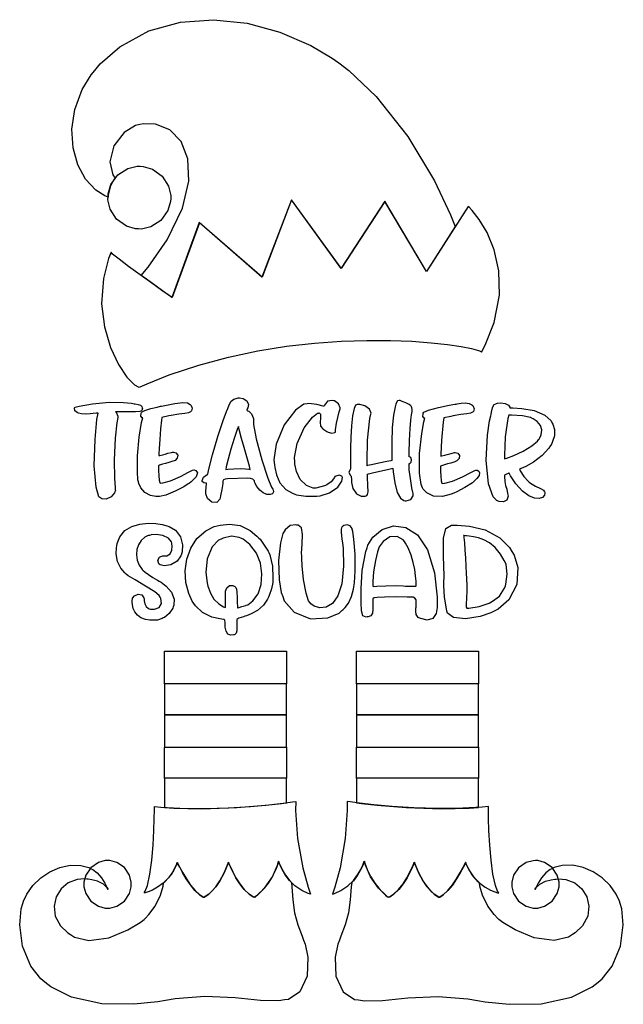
# Model space of a CAD drawing. Extents: x 2.29 to 5.26, y 0.28 to 5.12.
import ezdxf

# ---------------------------------------------------------------- set-up
doc = ezdxf.new("R2010")
doc.units = 0
doc.layers.get('0').update_dxf_attribs({"linetype": 'CONTINUOUS'})

msp = doc.modelspace()

# ---------------------------------------------------------------- linework, layer by layer
at = {"color": 95}
for points in [[(4.4375, 4.10346), (4.29585, 3.88162), (4.0906, 4.2264), (3.87706, 3.89725), (3.63124, 4.23367), (3.48753, 3.85346), (3.17914, 4.12121), (3.04482, 3.75347), (3.04482, 3.75347), (3.03157, 3.76281), (2.99685, 3.78733), (2.94808, 3.82206), (2.90647, 3.85189), (2.89268, 3.86182), (2.92736, 3.90321), (3.01964, 4.03728), (3.09532, 4.19276), (3.12706, 4.32656), (3.12224, 4.43668), (3.08826, 4.52143), (3.03256, 4.57889), (2.96246, 4.60715), (2.90375, 4.60894), (2.88542, 4.60449), (2.86507, 4.59972), (2.80875, 4.56597), (2.75689, 4.50011), (2.73876, 4.42057), (2.75256, 4.35775), (2.76357, 4.34099), (2.75836, 4.33447), (2.73942, 4.29818), (2.73042, 4.25717), (2.73019, 4.24826), (2.71397, 4.25353), (2.66928, 4.28131), (2.61854, 4.33535), (2.58046, 4.40631), (2.5574, 4.49007), (2.55176, 4.58247), (2.56597, 4.67936), (2.60238, 4.77664), (2.64589, 4.84868), (2.66351, 4.87011), (2.69026, 4.90267), (2.78717, 4.98682), (2.92953, 5.06543), (3.08501, 5.109), (3.24799, 5.12056), (3.41303, 5.10314), (3.57449, 5.05985), (3.72683, 4.99371), (3.83203, 4.93175), (3.86458, 4.90767), (3.91396, 4.87131), (4.04796, 4.74294), (4.20529, 4.54585), (4.3355, 4.32861), (4.41515, 4.16097), (4.4375, 4.10346)], [(3.59793, 0.298286), (3.5689, 0.294325), (3.47993, 0.296224), (3.35482, 0.308974), (3.20486, 0.315864), (3.0599, 0.304796), (3.01247, 0.296169), (2.9739, 0.289387), (2.85682, 0.277072), (2.69879, 0.279297), (2.5491, 0.312338), (2.4471, 0.362304), (2.41872, 0.385742), (2.39871, 0.402344), (2.34987, 0.465494), (2.30817, 0.562608), (2.29432, 0.667914), (2.30197, 0.747233), (2.30935, 0.772244), (2.31287, 0.784343), (2.32921, 0.818956), (2.35943, 0.861817), (2.39794, 0.899143), (2.44282, 0.929254), (2.49203, 0.950521), (2.54357, 0.961208), (2.59549, 0.959636), (2.634, 0.949707), (2.64583, 0.944119), (2.65386, 0.940212), (2.676, 0.923936), (2.69656, 0.89974), (2.71289, 0.872179), (2.72558, 0.849393), (2.73019, 0.842014), (2.72553, 0.849447), (2.706, 0.868164), (2.678, 0.882433), (2.64979, 0.889214), (2.63112, 0.891982), (2.625, 0.893067), (2.61328, 0.894911), (2.57682, 0.891764), (2.53364, 0.874457), (2.49832, 0.844456), (2.47396, 0.805067), (2.46338, 0.759603), (2.46972, 0.711426), (2.49582, 0.663846), (2.53125, 0.629124), (2.54482, 0.620117), (2.56369, 0.607531), (2.63465, 0.591146), (2.73253, 0.603624), (2.82693, 0.64285), (2.88758, 0.679796), (2.90625, 0.694119), (2.91249, 0.698568), (2.93056, 0.718153), (2.96039, 0.759874), (2.98708, 0.813476), (3.00049, 0.858128), (3.00206, 0.873264), (3.00885, 0.879015), (3.04064, 0.915365), (3.06614, 0.96365), (3.06976, 0.975369), (3.07064, 0.975369), (3.07335, 0.968587), (3.08268, 0.950467), (3.09679, 0.924587), (3.11458, 0.894532), (3.1351, 0.863824), (3.15739, 0.8361), (3.18039, 0.814779), (3.1971, 0.80485), (3.20313, 0.803494), (3.20301, 0.803657), (3.20503, 0.805718), (3.21257, 0.810331), (3.22472, 0.818847), (3.24061, 0.8329), (3.25917, 0.854167), (3.27957, 0.88406), (3.30078, 0.924317), (3.31722, 0.963217), (3.32189, 0.9764), (3.32189, 0.9764), (3.32437, 0.969997), (3.3316, 0.952908), (3.34315, 0.928276), (3.35856, 0.899306), (3.37739, 0.869194), (3.39919, 0.841092), (3.4235, 0.818143), (3.44293, 0.805935), (3.44997, 0.803494), (3.45378, 0.803494), (3.46517, 0.814779), (3.49881, 0.848415), (3.53771, 0.904135), (3.56358, 0.961589), (3.56874, 0.981608), (3.56874, 0.981608), (3.57189, 0.971951), (3.58242, 0.946994), (3.60167, 0.913086), (3.62304, 0.884819), (3.63124, 0.876411), (3.63314, 0.854926), (3.63889, 0.790419), (3.64735, 0.727322), (3.66287, 0.667969), (3.68386, 0.611546), (3.69168, 0.593044), (3.69954, 0.572971), (3.71169, 0.508192), (3.70844, 0.415582), (3.67333, 0.338053), (3.61774, 0.300999), (3.59793, 0.298286)], [(3.96149, 0.298286), (3.99046, 0.294325), (4.07943, 0.296224), (4.20454, 0.308974), (4.35444, 0.315864), (4.4994, 0.304796), (4.54688, 0.296169), (4.58539, 0.289387), (4.70247, 0.277072), (4.86051, 0.279297), (5.01019, 0.312338), (5.11225, 0.362304), (5.14063, 0.385742), (5.1606, 0.402344), (5.20942, 0.465494), (5.25114, 0.562608), (5.26497, 0.667914), (5.25732, 0.747233), (5.25, 0.772244), (5.24642, 0.784343), (5.23008, 0.818956), (5.19987, 0.861817), (5.16135, 0.899143), (5.11649, 0.929254), (5.06728, 0.950521), (5.01574, 0.961208), (4.96382, 0.959636), (4.92529, 0.949707), (4.91351, 0.944119), (4.90543, 0.940212), (4.88336, 0.923936), (4.86274, 0.89974), (4.8464, 0.872179), (4.83371, 0.849393), (4.82915, 0.842014), (4.83376, 0.849447), (4.85335, 0.868164), (4.88135, 0.882433), (4.90956, 0.889214), (4.92817, 0.891982), (4.93435, 0.893067), (4.94601, 0.894911), (4.98247, 0.891764), (5.02567, 0.874457), (5.06099, 0.844456), (5.08539, 0.805067), (5.09592, 0.759603), (5.08963, 0.711426), (5.06347, 0.663846), (5.0281, 0.629069), (5.0146, 0.620117), (4.99567, 0.607531), (4.92469, 0.591146), (4.82682, 0.603624), (4.73242, 0.64285), (4.67171, 0.679796), (4.6531, 0.694119), (4.64686, 0.698568), (4.62875, 0.718153), (4.59896, 0.759874), (4.57226, 0.813476), (4.55881, 0.858128), (4.55729, 0.873264), (4.55051, 0.879015), (4.51872, 0.915365), (4.49322, 0.96365), (4.48958, 0.975369), (4.48867, 0.975369), (4.48594, 0.968587), (4.47661, 0.950467), (4.46257, 0.924587), (4.44476, 0.894532), (4.42421, 0.863824), (4.40196, 0.8361), (4.37896, 0.814779), (4.36219, 0.80485), (4.35622, 0.803494), (4.35628, 0.803603), (4.35428, 0.805718), (4.34674, 0.810331), (4.33458, 0.818847), (4.31874, 0.8329), (4.30013, 0.854167), (4.27979, 0.88406), (4.25857, 0.924317), (4.24219, 0.963217), (4.23753, 0.9764), (4.23753, 0.9764), (4.23497, 0.969997), (4.22771, 0.952908), (4.21619, 0.928276), (4.20079, 0.899306), (4.18192, 0.869194), (4.16015, 0.841092), (4.13579, 0.818143), (4.11638, 0.805935), (4.10938, 0.803494), (4.10558, 0.803494), (4.09418, 0.814779), (4.06054, 0.848415), (4.0216, 0.904135), (3.99571, 0.961589), (3.99061, 0.981608), (3.99061, 0.981608), (3.98742, 0.971951), (3.97694, 0.946994), (3.95763, 0.913086), (3.93631, 0.884819), (3.92811, 0.876411), (3.92617, 0.854926), (3.92042, 0.790419), (3.91194, 0.727322), (3.89649, 0.667969), (3.87549, 0.611546), (3.86774, 0.593044), (3.85965, 0.573079), (3.84717, 0.508192), (3.85047, 0.415582), (3.88585, 0.338053), (3.94157, 0.300999), (3.96149, 0.298286)]]:
    msp.add_lwpolyline(points, close=True, dxfattribs=at)
at = {"color": 240}
for points in [[(2.88747, 4.39931), (2.90246, 4.39899), (2.94721, 4.38574), (2.99528, 4.3514), (3.02692, 4.30149), (3.03782, 4.25608), (3.03749, 4.241), (3.03711, 4.22601), (3.02387, 4.18126), (2.98958, 4.13319), (2.93961, 4.10157), (2.89421, 4.09065), (2.87918, 4.09099), (2.86415, 4.09136), (2.81939, 4.1046), (2.77132, 4.13889), (2.73969, 4.18886), (2.72879, 4.23426), (2.72917, 4.24929), (2.72949, 4.26432), (2.74274, 4.30908), (2.77707, 4.35715), (2.82699, 4.38878), (2.8724, 4.39968), (2.88747, 4.39931)], [(4.56668, 3.48469), (4.58572, 3.51953), (4.62912, 3.63162), (4.65483, 3.76563), (4.65207, 3.88504), (4.62912, 3.98812), (4.59429, 4.07314), (4.55578, 4.13835), (4.52192, 4.18201), (4.50689, 4.19829), (4.50103, 4.20242), (4.29688, 3.88265), (4.09169, 4.22743), (3.87706, 3.89828), (3.63124, 4.23469), (3.48643, 3.85449), (3.17811, 4.12224), (3.04372, 3.75347), (3.04372, 3.75347), (3.03006, 3.76318), (2.99419, 3.78863), (2.9439, 3.8246), (2.88683, 3.86572), (2.83062, 3.90679), (2.7831, 3.94243), (2.7519, 3.96744), (2.74479, 3.9764), (2.74479, 3.9764), (2.73178, 3.94547), (2.7066, 3.84685), (2.69775, 3.7231), (2.71158, 3.60889), (2.74137, 3.50808), (2.78043, 3.42443), (2.8221, 3.36165), (2.85965, 3.32357), (2.88097, 3.31228), (2.88644, 3.31392), (2.92182, 3.32997), (3.03033, 3.3731), (3.17589, 3.42188), (3.32172, 3.46104), (3.46625, 3.49149), (3.60801, 3.51411), (3.74561, 3.52968), (3.87756, 3.53907), (4.00233, 3.54308), (4.11849, 3.54264), (4.2245, 3.53857), (4.31901, 3.53162), (4.4005, 3.52279), (4.46744, 3.51286), (4.51844, 3.50261), (4.55203, 3.49294), (4.56461, 3.48785), (4.56668, 3.48469)], [(3.0906, 2.49203), (3.08783, 2.48275), (3.06982, 2.45774), (3.03863, 2.43853), (3.00608, 2.4336), (2.98594, 2.43815), (2.98122, 2.442), (2.97835, 2.44461), (2.97407, 2.46143), (2.98281, 2.47667), (2.98643, 2.47846), (2.98822, 2.47976), (2.99804, 2.48264), (3.01042, 2.48346), (3.01357, 2.48367), (3.01887, 2.484), (3.0345, 2.49229), (3.04372, 2.51025), (3.04514, 2.53054), (3.04372, 2.54254), (3.04269, 2.54617), (3.04075, 2.55285), (3.02632, 2.57021), (2.99854, 2.58371), (2.9655, 2.58778), (2.94108, 2.58572), (2.93332, 2.58365), (2.92725, 2.58242), (2.91004, 2.57443), (2.89187, 2.55865), (2.87896, 2.53797), (2.87147, 2.51389), (2.86947, 2.48813), (2.8731, 2.46212), (2.88254, 2.43756), (2.89339, 2.42074), (2.89789, 2.41596), (2.90115, 2.41276), (2.91135, 2.40338), (2.92746, 2.39085), (2.9496, 2.37657), (2.97325, 2.36301), (2.98122, 2.35867), (2.99013, 2.35297), (3.01557, 2.33356), (3.04178, 2.30453), (3.0549, 2.27083), (3.05333, 2.24067), (3.05003, 2.23161), (3.04764, 2.22538), (3.02979, 2.19906), (3.00624, 2.18001), (3.00103, 2.1774), (2.99604, 2.17458), (2.97185, 2.16743), (2.94997, 2.16596), (2.94271, 2.16596), (2.93544, 2.16596), (2.91363, 2.16932), (2.89085, 2.17833), (2.87364, 2.19151), (2.86143, 2.20751), (2.85351, 2.22483), (2.84924, 2.24203), (2.84793, 2.2576), (2.84836, 2.26708), (2.84896, 2.27013), (2.84983, 2.27462), (2.85921, 2.28674), (2.87717, 2.29503), (2.89535, 2.29139), (2.90539, 2.27735), (2.90625, 2.27225), (2.90674, 2.26969), (2.90733, 2.26167), (2.90989, 2.24778), (2.91704, 2.23389), (2.92806, 2.22487), (2.93229, 2.22325), (2.93832, 2.2214), (2.95811, 2.22081), (2.98068, 2.22928), (2.99229, 2.24908), (2.98888, 2.2736), (2.9854, 2.28054), (2.9815, 2.28788), (2.95921, 2.3055), (2.91336, 2.33447), (2.86187, 2.36469), (2.82889, 2.38519), (2.81874, 2.39307), (2.81119, 2.39936), (2.79204, 2.42225), (2.77588, 2.45583), (2.76964, 2.493), (2.771, 2.52294), (2.77289, 2.53267), (2.77436, 2.54389), (2.78674, 2.5765), (2.81261, 2.60758), (2.8469, 2.62782), (2.88607, 2.63906), (2.92638, 2.64312), (2.96436, 2.64182), (2.99631, 2.63699), (3.01335, 2.63271), (3.01878, 2.63053), (3.02979, 2.62696), (3.06044, 2.60878), (3.08594, 2.57731), (3.09576, 2.53788), (3.09343, 2.5031), (3.0906, 2.49203)], [(3.54064, 2.36285), (3.54064, 2.35232), (3.53435, 2.32058), (3.52186, 2.2876), (3.51878, 2.28054), (3.51394, 2.26992), (3.49408, 2.24046), (3.46522, 2.21403), (3.43419, 2.19726), (3.41092, 2.18842), (3.4031, 2.18576), (3.39556, 2.18317), (3.37201, 2.17736), (3.36356, 2.17042), (3.36356, 2.16808), (3.36356, 2.15994), (3.36376, 2.13547), (3.36301, 2.11481), (3.3591, 2.1026), (3.35254, 2.09646), (3.34999, 2.09517), (3.34603, 2.09381), (3.33306, 2.09278), (3.31913, 2.09853), (3.30968, 2.11333), (3.30626, 2.13172), (3.30626, 2.13786), (3.30626, 2.1416), (3.30599, 2.15283), (3.30464, 2.16678), (3.30414, 2.16699), (3.29893, 2.16938), (3.27903, 2.17258), (3.24007, 2.18164), (3.19482, 2.20394), (3.15972, 2.23643), (3.15104, 2.24929), (3.14356, 2.26031), (3.12674, 2.2971), (3.11268, 2.35151), (3.10926, 2.40924), (3.11692, 2.4669), (3.13596, 2.52121), (3.16683, 2.56879), (3.2099, 2.60639), (3.25108, 2.62674), (3.26563, 2.63053), (3.28043, 2.63444), (3.32671, 2.63932), (3.38004, 2.63163), (3.42779, 2.60829), (3.46192, 2.58068), (3.4719, 2.57015), (3.47711, 2.56472), (3.51719, 2.50558), (3.51981, 2.49929), (3.52474, 2.48785), (3.53803, 2.43267), (3.54085, 2.37537), (3.54064, 2.36285)], [(3.93126, 2.61388), (3.93018, 2.61843), (3.92101, 2.63058), (3.90517, 2.63579), (3.88932, 2.63238), (3.88058, 2.62614), (3.87918, 2.62326), (3.87799, 2.62131), (3.87614, 2.61421), (3.87603, 2.60047), (3.87825, 2.57921), (3.88129, 2.55524), (3.88226, 2.54719), (3.88558, 2.51856), (3.88872, 2.43164), (3.88021, 2.34576), (3.86046, 2.28597), (3.83317, 2.24869), (3.80214, 2.23031), (3.77111, 2.22721), (3.74376, 2.23579), (3.72775, 2.24744), (3.72396, 2.25244), (3.71636, 2.26247), (3.70394, 2.30029), (3.6914, 2.36719), (3.68468, 2.43425), (3.68251, 2.47174), (3.68229, 2.48264), (3.68192, 2.49713), (3.68408, 2.54069), (3.68668, 2.58838), (3.6811, 2.62125), (3.66417, 2.63433), (3.65831, 2.63471), (3.65256, 2.63499), (3.62587, 2.63163), (3.60075, 2.61154), (3.59581, 2.60346), (3.58876, 2.59229), (3.57781, 2.54725), (3.56831, 2.46039), (3.57075, 2.36518), (3.58094, 2.30285), (3.58854, 2.28369), (3.59663, 2.26204), (3.64524, 2.206), (3.72575, 2.17301), (3.8106, 2.17796), (3.866, 2.20128), (3.88021, 2.21386), (3.88422, 2.2175), (3.89572, 2.22922), (3.91174, 2.25114), (3.92649, 2.28364), (3.93636, 2.31868), (3.93853, 2.33057), (3.94168, 2.34987), (3.94558, 2.40869), (3.94504, 2.49137), (3.9394, 2.56451), (3.93408, 2.60297), (3.93126, 2.61388)], [(4.34896, 2.2399), (4.34924, 2.22982), (4.34462, 2.19917), (4.32835, 2.17449), (4.30003, 2.16715), (4.26888, 2.17426), (4.25939, 2.1785), (4.25493, 2.18061), (4.2449, 2.19515), (4.24376, 2.21001), (4.24376, 2.21496), (4.24376, 2.21858), (4.24451, 2.22797), (4.24479, 2.22949), (4.24528, 2.23264), (4.24604, 2.24451), (4.24582, 2.25982), (4.24582, 2.26492), (4.24582, 2.26747), (4.23931, 2.27501), (4.2309, 2.27951), (4.22814, 2.27951), (4.22146, 2.27951), (4.20161, 2.28006), (4.14958, 2.28071), (4.08996, 2.28), (4.05285, 2.27815), (4.04064, 2.27636), (4.03896, 2.2761), (4.03401, 2.27447), (4.03174, 2.26964), (4.03179, 2.25857), (4.03228, 2.24306), (4.03228, 2.23785), (4.03228, 2.23324), (4.03256, 2.21929), (4.03071, 2.20167), (4.02257, 2.18838), (4.00879, 2.18278), (4.00418, 2.18261), (3.99935, 2.18201), (3.98378, 2.18881), (3.97629, 2.213), (3.97542, 2.25222), (3.97547, 2.29075), (3.97499, 2.3035), (3.97418, 2.32042), (3.97939, 2.41054), (3.99815, 2.50375), (4.00418, 2.52225), (4.00846, 2.53624), (4.03271, 2.57482), (4.07824, 2.61262), (4.13428, 2.63049), (4.1945, 2.62326), (4.2525, 2.58583), (4.30181, 2.51286), (4.3361, 2.39931), (4.34896, 2.27979), (4.34896, 2.2399)], [(4.62918, 2.21078), (4.61268, 2.20281), (4.56006, 2.18533), (4.48801, 2.17329), (4.42844, 2.18001), (4.39942, 2.20161), (4.39686, 2.21078), (4.39447, 2.22304), (4.38564, 2.27968), (4.382, 2.33681), (4.38226, 2.34928), (4.3826, 2.38292), (4.38064, 2.48383), (4.38021, 2.57081), (4.39219, 2.61811), (4.41894, 2.63331), (4.42811, 2.63368), (4.44808, 2.63368), (4.50803, 2.62935), (4.58567, 2.61133), (4.65663, 2.57215), (4.70481, 2.52339), (4.71669, 2.5045), (4.72781, 2.48708), (4.74621, 2.42524), (4.74126, 2.34201), (4.70215, 2.26665), (4.64947, 2.22032), (4.62918, 2.21078)], [(3.40831, 2.2399), (3.41758, 2.24294), (3.44249, 2.26112), (3.46733, 2.29682), (3.48215, 2.34261), (3.48628, 2.39415), (3.479, 2.447), (3.45969, 2.4969), (3.42768, 2.53939), (3.39458, 2.56467), (3.38226, 2.57015), (3.37418, 2.57383), (3.33632, 2.58008), (3.29579, 2.56967), (3.28646, 2.56494), (3.27339, 2.55963), (3.24089, 2.52724), (3.21653, 2.46858), (3.21067, 2.40061), (3.21631, 2.35069), (3.22081, 2.33475), (3.22304, 2.32585), (3.23269, 2.29986), (3.25028, 2.2704), (3.27442, 2.24685), (3.29785, 2.23281), (3.30626, 2.22949), (3.30675, 2.23031), (3.30729, 2.24067), (3.30729, 2.24408), (3.30713, 2.24561), (3.30681, 2.25022), (3.30686, 2.25831), (3.30713, 2.27447), (3.30729, 2.29704), (3.30729, 2.30453), (3.30729, 2.31), (3.31315, 2.32633), (3.32704, 2.33658), (3.34332, 2.33708), (3.35389, 2.33225), (3.35622, 2.32954), (3.35786, 2.32753), (3.36074, 2.31976), (3.36285, 2.30376), (3.36399, 2.278), (3.36513, 2.24864), (3.36561, 2.23888), (3.36561, 2.23606), (3.36637, 2.22797), (3.36664, 2.22743), (3.36843, 2.22743), (3.37386, 2.22928), (3.3871, 2.23329), (3.4005, 2.23757), (3.40728, 2.23969), (3.40831, 2.2399)], [(4.1875, 2.5535), (4.18126, 2.56174), (4.15283, 2.57889), (4.11572, 2.57667), (4.08274, 2.55382), (4.06396, 2.52696), (4.06044, 2.51704), (4.05572, 2.50319), (4.04546, 2.46039), (4.03629, 2.40375), (4.03239, 2.35764), (4.03228, 2.33632), (4.03331, 2.33263), (4.03331, 2.33263), (4.05186, 2.33371), (4.09619, 2.33567), (4.14887, 2.33664), (4.18181, 2.33604), (4.19271, 2.33475), (4.19553, 2.33447), (4.22119, 2.33333), (4.24425, 2.33475), (4.24582, 2.33578), (4.24582, 2.33578), (4.24567, 2.34201), (4.2449, 2.359), (4.24274, 2.38439), (4.2385, 2.41575), (4.23156, 2.45074), (4.22119, 2.48699), (4.20671, 2.52203), (4.19299, 2.54622), (4.1875, 2.5535)], [(4.49164, 2.23264), (4.49164, 2.23113), (4.49474, 2.2264), (4.49582, 2.2264), (4.50467, 2.22564), (4.55507, 2.23318), (4.60493, 2.25114), (4.61356, 2.25553), (4.62158, 2.25971), (4.6556, 2.28554), (4.68072, 2.32488), (4.68435, 2.33578), (4.68722, 2.3444), (4.69412, 2.39258), (4.68799, 2.44075), (4.68435, 2.44933), (4.67925, 2.46044), (4.66049, 2.49219), (4.63428, 2.52408), (4.60678, 2.54676), (4.57915, 2.56196), (4.55246, 2.57135), (4.52789, 2.57667), (4.50657, 2.57949), (4.49376, 2.58094), (4.48958, 2.5816), (4.48753, 2.58214), (4.48122, 2.5829), (4.47917, 2.58263), (4.47917, 2.58263), (4.48019, 2.58214), (4.4809, 2.57269), (4.48301, 2.54769), (4.48529, 2.51264), (4.48763, 2.4725), (4.48975, 2.43229), (4.4916, 2.39692), (4.493, 2.37142), (4.49349, 2.36182), (4.49376, 2.36079), (4.49408, 2.34868), (4.49425, 2.31233), (4.49343, 2.27408), (4.49224, 2.24713), (4.49164, 2.23628), (4.49164, 2.23264)], [(3.72499, 0.819119), (3.71414, 0.822374), (3.68294, 0.836589), (3.64871, 0.859918), (3.62153, 0.886556), (3.60075, 0.914063), (3.58578, 0.939833), (3.57585, 0.961372), (3.57036, 0.976129), (3.56874, 0.981608), (3.56874, 0.981608), (3.56581, 0.971083), (3.55436, 0.940158), (3.53651, 0.903971), (3.51693, 0.873264), (3.49724, 0.848036), (3.479, 0.828342), (3.46397, 0.814344), (3.45372, 0.806044), (3.44997, 0.803494), (3.44997, 0.803494), (3.44293, 0.805935), (3.4235, 0.818143), (3.39919, 0.8412), (3.37739, 0.869467), (3.35856, 0.89974), (3.34315, 0.928765), (3.3316, 0.953342), (3.32437, 0.970324), (3.32189, 0.9764), (3.32189, 0.9764), (3.31722, 0.963217), (3.30078, 0.924371), (3.27957, 0.884224), (3.25917, 0.854438), (3.24061, 0.833333), (3.22472, 0.819336), (3.21257, 0.810764), (3.20503, 0.806044), (3.20296, 0.803765), (3.20313, 0.803494), (3.197, 0.80485), (3.18001, 0.814833), (3.15674, 0.836208), (3.13433, 0.864094), (3.11376, 0.894911), (3.09597, 0.925022), (3.08208, 0.9509), (3.07297, 0.968858), (3.06976, 0.975369), (3.06976, 0.975369), (3.06608, 0.964518), (3.05078, 0.933268), (3.02675, 0.89936), (2.99994, 0.872885), (2.97276, 0.853082), (2.94743, 0.839247), (2.92632, 0.830513), (2.91183, 0.826118), (2.90642, 0.824978), (2.90625, 0.825358), (2.91222, 0.8329), (2.92279, 0.86149), (2.93533, 0.91786), (2.94433, 0.986762), (2.95053, 1.06055), (2.95432, 1.13146), (2.95632, 1.19189), (2.95714, 1.23405), (2.95731, 1.24626), (2.95731, 1.25033), (2.98867, 1.24712), (3.08317, 1.24159), (3.20703, 1.23975), (3.32437, 1.24316), (3.43056, 1.25), (3.52111, 1.25841), (3.59136, 1.2666), (3.63688, 1.27289), (3.6531, 1.27534), (3.6531, 1.27534), (3.65218, 1.22966), (3.66228, 1.09228), (3.68744, 0.947646), (3.71343, 0.852756), (3.72499, 0.819119), (3.72499, 0.819119)], [(3.83333, 0.819119), (3.84413, 0.822374), (3.87532, 0.836589), (3.90956, 0.859918), (3.93679, 0.886556), (3.95751, 0.914063), (3.97254, 0.939833), (3.98242, 0.961372), (3.9879, 0.976129), (3.98958, 0.981608), (3.98958, 0.981608), (3.99246, 0.971083), (4.0039, 0.940158), (4.02175, 0.903971), (4.04135, 0.873264), (4.06104, 0.848036), (4.07926, 0.828342), (4.09429, 0.814344), (4.10454, 0.806044), (4.10835, 0.803494), (4.10835, 0.803494), (4.11535, 0.805935), (4.13476, 0.818143), (4.15907, 0.8412), (4.18088, 0.869467), (4.19971, 0.89974), (4.21511, 0.928765), (4.22667, 0.953342), (4.23389, 0.970324), (4.23643, 0.9764), (4.23643, 0.9764), (4.2411, 0.963217), (4.25749, 0.924371), (4.27869, 0.884224), (4.2991, 0.854438), (4.31771, 0.833333), (4.33356, 0.819336), (4.34571, 0.810764), (4.35325, 0.806044), (4.35531, 0.803765), (4.35519, 0.803494), (4.36128, 0.80485), (4.37825, 0.814833), (4.40153, 0.836208), (4.42393, 0.864094), (4.4445, 0.894911), (4.46229, 0.925022), (4.47618, 0.9509), (4.48529, 0.968858), (4.48856, 0.975369), (4.48856, 0.975369), (4.49219, 0.964518), (4.50749, 0.933268), (4.53153, 0.89936), (4.55832, 0.872885), (4.5855, 0.853082), (4.61083, 0.839247), (4.63194, 0.830513), (4.64643, 0.826118), (4.65186, 0.824978), (4.65207, 0.825358), (4.64606, 0.8329), (4.63553, 0.86149), (4.62299, 0.91786), (4.61393, 0.986762), (4.60781, 1.06055), (4.60394, 1.13146), (4.60194, 1.19189), (4.60113, 1.23405), (4.60101, 1.24626), (4.60101, 1.25033), (4.56961, 1.24712), (4.4751, 1.24159), (4.35124, 1.23975), (4.23389, 1.24316), (4.12771, 1.25), (4.03717, 1.25841), (3.9669, 1.2666), (3.92139, 1.27289), (3.90522, 1.27534), (3.90522, 1.27534), (3.90625, 1.22966), (3.8966, 1.09228), (3.87158, 0.947646), (3.84543, 0.852756), (3.83333, 0.819119), (3.83333, 0.819119)], [(2.6104, 0.867025), (2.6104, 0.855686), (2.61951, 0.82156), (2.64447, 0.784451), (2.68158, 0.759494), (2.71571, 0.750325), (2.72711, 0.750325), (2.73844, 0.750325), (2.77251, 0.759494), (2.80963, 0.784451), (2.83458, 0.82156), (2.84375, 0.855686), (2.84375, 0.867025), (2.84375, 0.878418), (2.83458, 0.912489), (2.80963, 0.949599), (2.77251, 0.974556), (2.73844, 0.98367), (2.72711, 0.98367), (2.71571, 0.98367), (2.68158, 0.974393), (2.64447, 0.949219), (2.61951, 0.912056), (2.6104, 0.87831), (2.6104, 0.867025)], [(4.7156, 0.867025), (4.7156, 0.855686), (4.72472, 0.82156), (4.74968, 0.784451), (4.78678, 0.759494), (4.8209, 0.750325), (4.83231, 0.750325), (4.84364, 0.750325), (4.87771, 0.759494), (4.91482, 0.784451), (4.93978, 0.82156), (4.94894, 0.855686), (4.94894, 0.867025), (4.94894, 0.878418), (4.93978, 0.912489), (4.91482, 0.949599), (4.87771, 0.974556), (4.84364, 0.98367), (4.83231, 0.98367), (4.82086, 0.983507), (4.78678, 0.973958), (4.74968, 0.948785), (4.72472, 0.911947), (4.7156, 0.878256), (4.7156, 0.867025)]]:
    msp.add_lwpolyline(points, close=True, dxfattribs=at)
at = {"color": 0}
for points in [[(3.44997, 2.84928), (3.44917, 2.85167), (3.44217, 2.85975), (3.43093, 2.86367), (3.42811, 2.86388), (3.41792, 2.86496), (3.31717, 2.86128), (3.30729, 2.85969), (3.3049, 2.85969), (3.2979, 2.85715), (3.29482, 2.85047), (3.29482, 2.84825), (3.29372, 2.83968), (3.28842, 2.80974), (3.28256, 2.77772), (3.28125, 2.76807), (3.27979, 2.76187), (3.26486, 2.74582), (3.24035, 2.74696), (3.21853, 2.76574), (3.2099, 2.78874), (3.21039, 2.79617), (3.21039, 2.80181), (3.21153, 2.81858), (3.21326, 2.83892), (3.21354, 2.84099), (3.21024, 2.84099), (3.20036, 2.84293), (3.19319, 2.84858), (3.19271, 2.85038), (3.19162, 2.85379), (3.1996, 2.86963), (3.21636, 2.8834), (3.21978, 2.88574), (3.22487, 2.9095), (3.24311, 2.98014), (3.27001, 3.07053), (3.2965, 3.14899), (3.31282, 3.19314), (3.31874, 3.20763), (3.32075, 3.21289), (3.32699, 3.22868), (3.33567, 3.24388), (3.34858, 3.25396), (3.36436, 3.25896), (3.36979, 3.25971), (3.37588, 3.26058), (3.39492, 3.25786), (3.41249, 3.24631), (3.41986, 3.22797), (3.41721, 3.2105), (3.41461, 3.20557), (3.41379, 3.20426), (3.41249, 3.19933), (3.41249, 3.19933), (3.41249, 3.19933), (3.41661, 3.19672), (3.41769, 3.19618), (3.42133, 3.19439), (3.43593, 3.18099), (3.44422, 3.15869), (3.44476, 3.15246), (3.44564, 3.12901), (3.45822, 3.05908), (3.48551, 2.95557), (3.51611, 2.86535), (3.53413, 2.8209), (3.53961, 2.81179), (3.54113, 2.80865), (3.54286, 2.79753), (3.53771, 2.78825), (3.52632, 2.78424), (3.51079, 2.78564), (3.49322, 2.79269), (3.47581, 2.8055), (3.46067, 2.82433), (3.45176, 2.84283), (3.44997, 2.84928)], [(3.84581, 2.87326), (3.84321, 2.86833), (3.82682, 2.84711), (3.80524, 2.83165), (3.80003, 2.82954), (3.79503, 2.82747), (3.75233, 2.81625), (3.74897, 2.81597), (3.73807, 2.81668), (3.70606, 2.829), (3.67535, 2.85835), (3.65619, 2.89876), (3.64865, 2.93349), (3.64789, 2.94515), (3.6466, 2.96756), (3.65972, 3.03581), (3.69476, 3.11236), (3.73606, 3.16547), (3.76014, 3.18554), (3.76665, 3.18576), (3.76833, 3.18599), (3.77431, 3.1799), (3.77522, 3.16911), (3.77501, 3.16699), (3.77403, 3.16037), (3.7724, 3.14014), (3.77539, 3.12131), (3.78597, 3.10742), (3.80094, 3.09776), (3.80626, 3.09517), (3.81168, 3.09229), (3.83057, 3.08697), (3.84478, 3.0905), (3.84793, 3.09201), (3.84793, 3.10292), (3.85428, 3.13553), (3.8674, 3.19179), (3.87082, 3.20557), (3.87185, 3.21056), (3.86376, 3.23139), (3.84424, 3.2449), (3.83957, 3.24621), (3.83279, 3.24804), (3.80974, 3.24388), (3.79449, 3.22407), (3.79167, 3.21804), (3.78722, 3.21912), (3.75738, 3.22786), (3.71767, 3.23188), (3.70833, 3.23058), (3.69347, 3.22879), (3.65192, 3.19911), (3.59608, 3.12788), (3.55626, 3.03299), (3.54482, 2.95551), (3.5479, 2.93056), (3.54949, 2.91818), (3.55751, 2.88146), (3.57497, 2.84153), (3.60417, 2.81017), (3.63721, 2.79107), (3.64899, 2.78678), (3.65728, 2.78396), (3.70231, 2.77669), (3.74843, 2.77669), (3.75726, 2.77746), (3.77285, 2.77897), (3.81868, 2.79372), (3.85949, 2.82172), (3.88015, 2.85129), (3.88351, 2.86871), (3.88124, 2.87224), (3.88015, 2.87435), (3.8674, 2.87978), (3.84944, 2.87588), (3.84581, 2.87326)], [(4.21039, 2.93782), (4.21039, 2.93782), (4.21121, 2.93782), (4.21149, 2.93782), (4.21392, 2.93815), (4.22081, 2.94422), (4.22304, 2.95594), (4.21918, 2.96674), (4.21229, 2.9706), (4.21039, 2.97017), (4.21078, 2.99018), (4.21289, 3.05012), (4.21625, 3.10883), (4.21978, 3.1499), (4.22299, 3.17697), (4.22526, 3.19368), (4.22601, 3.20367), (4.22472, 3.21061), (4.2219, 3.21631), (4.22081, 3.21804), (4.21907, 3.22076), (4.21083, 3.227), (4.19476, 3.23579), (4.17714, 3.243), (4.16618, 3.24653), (4.16249, 3.24724), (4.16118, 3.2475), (4.15375, 3.24507), (4.14686, 3.23361), (4.14583, 3.22949), (4.14208, 3.21604), (4.1339, 3.17464), (4.12733, 3.11393), (4.125, 3.04144), (4.12549, 2.9739), (4.12603, 2.95139), (4.12158, 2.95063), (4.10097, 2.94646), (4.06233, 2.93853), (4.02512, 2.93078), (4.00678, 2.92692), (4.00418, 2.92638), (4.0039, 2.94721), (4.00613, 3.05257), (4.01818, 3.15847), (4.02289, 3.17953), (4.02349, 3.18554), (4.01531, 3.20458), (3.9936, 3.22054), (3.96853, 3.22775), (3.95443, 3.22825), (3.95107, 3.2264), (3.94706, 3.22418), (3.94026, 3.20806), (3.93257, 3.17128), (3.92746, 3.12224), (3.92443, 3.06717), (3.92301, 3.01238), (3.92258, 2.96403), (3.92275, 2.92844), (3.9229, 2.91596), (3.9229, 2.91178), (3.92003, 2.90869), (3.91428, 2.89279), (3.92215, 2.87793), (3.92606, 2.87532), (3.92626, 2.87403), (3.92708, 2.85861), (3.92708, 2.85346), (3.92725, 2.84358), (3.93451, 2.81407), (3.95221, 2.78825), (3.97553, 2.77632), (3.99451, 2.77632), (4, 2.77849), (4.00196, 2.77924), (4.00683, 2.78413), (4.00857, 2.79856), (4.0076, 2.82975), (4.00635, 2.87175), (4.00624, 2.88574), (4.0109, 2.88683), (4.03043, 2.89122), (4.06706, 2.89958), (4.10422, 2.90836), (4.12472, 2.91342), (4.13021, 2.91493), (4.13217, 2.89681), (4.13992, 2.84256), (4.15192, 2.79454), (4.1684, 2.76654), (4.18549, 2.75575), (4.19168, 2.7545), (4.19689, 2.75347), (4.21847, 2.7596), (4.23068, 2.77772), (4.23122, 2.78267), (4.23122, 2.78396), (4.23079, 2.78776), (4.22889, 2.79801), (4.22814, 2.80138), (4.22493, 2.81689), (4.21696, 2.86361), (4.21181, 2.90597), (4.21035, 2.93018), (4.21039, 2.93782), (4.21039, 2.93782)], [(2.76665, 3.192), (2.76844, 3.18994), (2.77707, 3.16965), (2.77707, 3.16288), (2.77175, 3.13792), (2.76351, 3.06125), (2.7595, 2.95464), (2.76107, 2.86388), (2.76351, 2.81939), (2.7646, 2.80974), (2.76546, 2.80593), (2.76025, 2.79254), (2.74397, 2.77354), (2.72032, 2.76199), (2.69906, 2.76372), (2.69374, 2.76704), (2.68343, 2.77349), (2.67019, 2.82075), (2.66118, 2.92563), (2.66499, 3.05593), (2.67481, 3.1536), (2.68024, 3.18576), (2.67046, 3.18468), (2.64111, 3.18143), (2.6161, 3.17969), (2.59814, 3.18126), (2.58453, 3.18517), (2.58018, 3.18679), (2.57656, 3.1881), (2.56521, 3.19726), (2.56483, 3.21056), (2.56668, 3.21386), (2.58778, 3.21946), (2.6525, 3.23101), (2.734, 3.23839), (2.80469, 3.23796), (2.84511, 3.23426), (2.85835, 3.23161), (2.86317, 3.23068), (2.87765, 3.22775), (2.88906, 3.22407), (2.89492, 3.21843), (2.8974, 3.21115), (2.89789, 3.20865), (2.89817, 3.20736), (2.89606, 3.19879), (2.89583, 3.19824), (2.89372, 3.1964), (2.88514, 3.19336), (2.86442, 3.19162), (2.8271, 3.19168), (2.78174, 3.192), (2.76665, 3.192)], [(3.13021, 2.84099), (3.12418, 2.83658), (3.10211, 2.82314), (3.06011, 2.801), (3.01389, 2.78228), (2.98313, 2.77431), (2.97293, 2.77431), (2.96403, 2.77431), (2.93744, 2.77974), (2.90961, 2.79476), (2.88997, 2.81782), (2.88064, 2.83968), (2.87918, 2.84722), (2.87657, 2.85742), (2.87364, 2.89654), (2.87397, 2.97444), (2.88211, 3.06739), (2.89399, 3.13861), (2.90001, 3.16178), (2.89785, 3.16162), (2.89063, 3.17051), (2.89247, 3.18522), (2.89378, 3.18782), (2.89638, 3.19125), (2.91097, 3.19803), (2.93994, 3.20751), (2.97032, 3.21528), (2.98719, 3.21912), (2.99164, 3.22017), (3.00808, 3.22347), (3.05761, 3.23286), (3.0976, 3.23785), (3.12082, 3.23508), (3.13314, 3.2276), (3.13644, 3.22428), (3.13797, 3.22222), (3.14296, 3.20882), (3.14063, 3.19596), (3.13857, 3.19413), (3.13574, 3.19168), (3.12537, 3.18664), (3.10753, 3.18386), (3.07758, 3.1805), (3.04036, 3.17399), (3.0281, 3.17117), (2.99376, 3.1639), (2.99203, 3.14985), (2.98762, 3.10753), (2.98329, 3.05572), (2.98053, 3.01112), (2.97939, 2.98508), (2.97917, 2.9764), (2.98394, 2.97743), (2.99837, 2.98079), (3.01025, 2.98394), (3.02354, 2.98753), (3.04101, 2.99175), (3.04688, 2.99306), (3.05063, 2.99388), (3.0631, 2.99067), (3.072, 2.97917), (3.07015, 2.96392), (3.05871, 2.95242), (3.05414, 2.95036), (3.04785, 2.94808), (3.02865, 2.94194), (3.01183, 2.93761), (2.99718, 2.93371), (2.98281, 2.92844), (2.97814, 2.92638), (2.97792, 2.92046), (2.97792, 2.90267), (2.979, 2.87706), (2.98144, 2.85482), (2.98383, 2.84358), (2.9854, 2.84099), (2.99837, 2.84196), (3.03689, 2.85243), (3.08496, 2.87304), (3.12468, 2.89404), (3.14501, 2.90479), (3.15104, 2.90657), (3.1536, 2.90657), (3.16124, 2.90321), (3.16872, 2.89214), (3.16217, 2.8719), (3.139, 2.84765), (3.13021, 2.84099)], [(4.43126, 2.79199), (4.41813, 2.78597), (4.37549, 2.77501), (4.33074, 2.77692), (4.29764, 2.79292), (4.2806, 2.81099), (4.27707, 2.81803), (4.26932, 2.83425), (4.26183, 2.89025), (4.26232, 2.98671), (4.27279, 3.08453), (4.28267, 3.14204), (4.28749, 3.16075), (4.28537, 3.1606), (4.27838, 3.16808), (4.2794, 3.18192), (4.28022, 3.18474), (4.28256, 3.18972), (4.30632, 3.19965), (4.35622, 3.21338), (4.40853, 3.22401), (4.43619, 3.22874), (4.44168, 3.22949), (4.44781, 3.23042), (4.46625, 3.23367), (4.48747, 3.23606), (4.5064, 3.23335), (4.52029, 3.22575), (4.52399, 3.22222), (4.5255, 3.22017), (4.53043, 3.20676), (4.5281, 3.19385), (4.52604, 3.192), (4.52328, 3.18956), (4.51286, 3.18451), (4.49507, 3.18175), (4.46511, 3.17839), (4.4279, 3.17193), (4.41564, 3.16911), (4.38124, 3.16178), (4.37885, 3.1415), (4.37082, 3.05171), (4.36692, 2.98367), (4.36664, 2.97428), (4.37142, 2.97532), (4.38585, 2.97868), (4.39774, 2.98188), (4.41103, 2.98546), (4.4285, 2.98969), (4.43435, 2.991), (4.4381, 2.99181), (4.45057, 2.98861), (4.45947, 2.97706), (4.45763, 2.96186), (4.44624, 2.95031), (4.44168, 2.94824), (4.43522, 2.94596), (4.41569, 2.93983), (4.39893, 2.93549), (4.3845, 2.93158), (4.37022, 2.92632), (4.36561, 2.92432), (4.3654, 2.91829), (4.3654, 2.90013), (4.36649, 2.87457), (4.36897, 2.85254), (4.37136, 2.84147), (4.37294, 2.83886), (4.38596, 2.8399), (4.42458, 2.85047), (4.47368, 2.87131), (4.51383, 2.89236), (4.53358, 2.903), (4.53851, 2.90451), (4.54031, 2.90483), (4.54622, 2.90381), (4.55354, 2.89925), (4.55757, 2.8909), (4.55556, 2.87875), (4.54471, 2.86279), (4.52225, 2.84299), (4.48535, 2.81939), (4.44499, 2.79833), (4.43126, 2.79199)], [(4.92606, 3.07324), (4.92475, 3.06803), (4.90935, 3.02821), (4.90728, 3.02533), (4.89811, 3.01221), (4.86535, 2.9764), (4.82329, 2.94358), (4.78494, 2.92253), (4.76183, 2.91222), (4.75418, 2.90869), (4.75726, 2.90196), (4.77522, 2.87278), (4.79633, 2.84987), (4.80106, 2.84619), (4.80875, 2.84044), (4.83356, 2.82508), (4.85678, 2.81369), (4.87136, 2.80578), (4.8775, 2.79807), (4.87815, 2.79514), (4.87901, 2.79194), (4.8775, 2.78093), (4.86806, 2.76997), (4.85113, 2.76443), (4.82813, 2.76639), (4.8004, 2.77783), (4.76942, 2.80089), (4.73649, 2.83757), (4.7105, 2.87636), (4.70313, 2.88992), (4.70182, 2.88971), (4.68283, 2.88183), (4.68024, 2.88053), (4.68024, 2.87283), (4.68175, 2.84961), (4.68576, 2.82981), (4.69119, 2.81114), (4.69581, 2.79064), (4.69689, 2.78369), (4.69775, 2.7774), (4.69243, 2.75722), (4.67469, 2.74854), (4.65349, 2.75119), (4.64139, 2.75608), (4.63857, 2.75868), (4.62375, 2.77262), (4.60135, 2.83794), (4.59033, 2.95443), (4.5969, 3.07611), (4.60688, 3.14785), (4.61253, 3.17117), (4.6141, 3.17817), (4.61865, 3.19928), (4.62343, 3.21679), (4.62978, 3.22689), (4.63775, 3.23172), (4.64063, 3.23264), (4.64578, 3.23426), (4.66243, 3.23568), (4.68397, 3.23269), (4.70025, 3.22418), (4.70638, 3.21403), (4.70628, 3.21078), (4.72092, 3.21078), (4.76503, 3.20833), (4.82574, 3.19792), (4.87907, 3.17518), (4.90978, 3.14729), (4.91564, 3.13574), (4.91846, 3.13081), (4.92671, 3.10531), (4.92708, 3.07872), (4.92606, 3.07324)], [(4.84999, 3.05658), (4.85047, 3.05713), (4.85454, 3.06381), (4.86014, 3.07824), (4.86143, 3.08263), (4.8629, 3.08751), (4.86376, 3.10335), (4.85742, 3.12408), (4.8411, 3.14361), (4.82081, 3.15739), (4.81353, 3.16075), (4.80778, 3.16336), (4.76833, 3.17236), (4.71485, 3.17563), (4.7021, 3.17535), (4.6971, 3.15821), (4.68332, 3.06799), (4.67996, 2.97721), (4.68024, 2.95975), (4.69194, 2.96332), (4.72661, 2.97618), (4.77208, 2.99761), (4.81407, 3.02436), (4.8419, 3.04775), (4.84999, 3.05658)], [(3.37082, 3.11908), (3.36524, 3.10439), (3.34944, 3.05985), (3.3329, 3.00754), (3.31967, 2.95817), (3.31093, 2.92036), (3.30832, 2.90767), (3.31842, 2.90886), (3.34901, 2.91151), (3.38069, 2.91249), (3.40614, 2.91135), (3.42264, 2.9095), (3.42811, 2.90869), (3.42453, 2.9241), (3.41254, 2.97), (3.39903, 3.01546), (3.38574, 3.06017), (3.37418, 3.10433), (3.37082, 3.11908)], [(2.98335, 2.83996), (2.98335, 2.83996)], [(4.37185, 2.83996), (4.37185, 2.83996)], [(3.00726, 2.01389), (3.60732, 2.01389), (3.60732, 1.85346), (3.00726, 1.85346), (3.00726, 2.01389)], [(3.9521, 2.01389), (4.55208, 2.01389), (4.55208, 1.85346), (3.9521, 1.85346), (3.9521, 2.01389)], [(3.00726, 1.54199), (3.60732, 1.54199), (3.60732, 1.70139), (3.00726, 1.70139), (3.00726, 1.54199)], [(3.9521, 1.54199), (4.55208, 1.54199), (4.55208, 1.70139), (3.9521, 1.70139), (3.9521, 1.54199)], [(3.00726, 1.24512), (3.05317, 1.2417), (3.19151, 1.23893), (3.36274, 1.24452), (3.50618, 1.25613), (3.58231, 1.2647), (3.60732, 1.26807), (3.60732, 1.38889), (3.00726, 1.38889), (3.00726, 1.24512)], [(4.55208, 1.38889), (3.9521, 1.38889), (3.9521, 1.26807), (3.97706, 1.2647), (4.05311, 1.25613), (4.19656, 1.24452), (4.36778, 1.23893), (4.50613, 1.2417), (4.55208, 1.24512), (4.55208, 1.38889)]]:
    msp.add_lwpolyline(points, close=True, dxfattribs=at)
at = {"color": 7}
for points in [[(3.00726, 1.85346), (3.00726, 1.70139), (3.60732, 1.70139), (3.60732, 1.85346), (3.00726, 1.85346)], [(3.9521, 1.85346), (3.9521, 1.70139), (4.55208, 1.70139), (4.55208, 1.85346), (3.9521, 1.85346)], [(3.60732, 1.54199), (3.60732, 1.38889), (3.00726, 1.38889), (3.00726, 1.54096), (3.60732, 1.54199)], [(4.55208, 1.54199), (4.55208, 1.38992), (3.9521, 1.38992), (3.9521, 1.54199), (4.55208, 1.54199)]]:
    msp.add_lwpolyline(points, close=True, dxfattribs=at)

doc.saveas('drawing.dxf')
